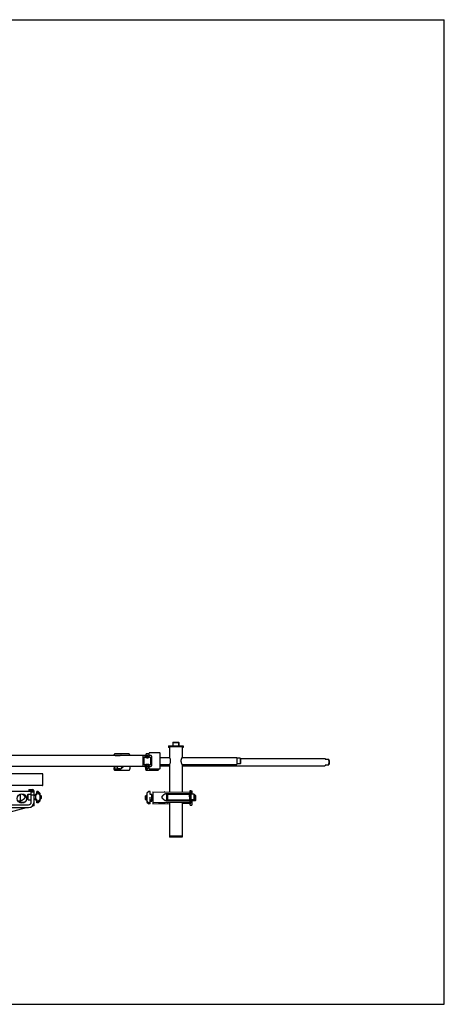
# Model space of a CAD drawing. Header units: inches. Extents: x 0 to 88, y 0 to 68.
# Tile 4 of 4: x 58.7 to 88, y 0 to 68. Entities that reach past the tile are written whole.
import ezdxf

# ---------------------------------------------------------------- set-up
doc = ezdxf.new("R2010")
doc.units = ezdxf.units.IN
doc.header["$LTSCALE"] = 4.84
doc.header["$MEASUREMENT"] = 0
doc.layers.get('0').update_dxf_attribs({"linetype": 'CONTINUOUS'})
for name, color, linetype in [('200830M_BL34', 7, 'CONTINUOUS'), ('206380_BL2', 7, 'CONTINUOUS'), ('206380_BL27', 7, 'CONTINUOUS'), ('206380_BL31', 7, 'CONTINUOUS'), ('206381_206381_BL69', 7, 'CONTINUOUS'), ('206381_206381_BL70', 7, 'CONTINUOUS'), ('206381_206381_BL71', 7, 'CONTINUOUS'), ('206383_206383_BL23', 7, 'CONTINUOUS'), ('206383_206383_BL42', 7, 'CONTINUOUS'), ('206383_206383_BL43', 7, 'CONTINUOUS'), ('206385_0_875OD_BL19', 7, 'CONTINUOUS'), ('206385_0_875OD_BL20', 7, 'CONTINUOUS'), ('206386_BL67', 7, 'CONTINUOUS'), ('206397_206397_BL37', 7, 'CONTINUOUS'), ('206397_206397_BL38', 7, 'CONTINUOUS'), ('206397_206397_BL39', 7, 'CONTINUOUS'), ('206685_BL26', 7, 'CONTINUOUS'), ('206685_BL28', 7, 'CONTINUOUS'), ('206685_BL29', 7, 'CONTINUOUS'), ('206685_BL57', 7, 'CONTINUOUS'), ('207125_WW_207125_08_BL16', 7, 'CONTINUOUS'), ('207138_WW_8_BL14', 7, 'CONTINUOUS'), ('234003M_BL25', 7, 'CONTINUOUS'), ('234006_BL36', 7, 'CONTINUOUS'), ('234013M_BL53', 7, 'CONTINUOUS'), ('807_2859_91760A321_BL12', 7, 'CONTINUOUS'), ('807_2859_91760A321_BL4', 7, 'CONTINUOUS'), ('807_2859_91760A321_BL58', 7, 'CONTINUOUS'), ('807_2859_91760A321_BL65', 7, 'CONTINUOUS'), ('911_709_91090A107_BL47', 7, 'CONTINUOUS'), ('911_709_91090A107_BL63', 7, 'CONTINUOUS'), ('911_710_911_710_BL17', 7, 'CONTINUOUS'), ('911_710_911_710_BL45', 7, 'CONTINUOUS'), ('911_710_911_710_BL56', 7, 'CONTINUOUS'), ('911_710_911_710_BL62', 7, 'CONTINUOUS'), ('9206XXM_920614M_BL3', 7, 'CONTINUOUS'), ('9206XXM_920614M_BL35', 7, 'CONTINUOUS'), ('9206XXM_920614M_BL46', 7, 'CONTINUOUS'), ('9206XXM_920614M_BL48', 7, 'CONTINUOUS'), ('9206XXM_920614M_BL64', 7, 'CONTINUOUS'), ('9206XXM_9206150M_BL59', 7, 'CONTINUOUS')]:
    doc.layers.add(name, color=color, linetype=linetype)

# ---------------------------------------------------------------- blocks, each defined once
blk = doc.blocks.new('206380_BL2', base_point=(39.561, 31.383))
at = {"layer": '206380_BL2', "color": 7, "linetype": 'CONTINUOUS'}
for p, q in [((58.709, 14.088), (58.709, 14.516)), ((58.827, 14.53), (58.833, 14.526)), ((58.833, 14.526), (58.833, 14.526)), ((68.872, 14.471), (68.864, 14.471)), ((58.515, 14.061), (58.754, 14.063)), ((58.987, 13.937), (58.619, 13.94)), ((58.833, 14.086), (58.833, 14.086)), ((67.866, 13.931), (67.866, 13.852)), ((68.663, 13.859), (68.281, 13.856)), ((68.896, 13.861), (68.864, 13.861))]:
    blk.add_line(p, q, dxfattribs=at)
for points in [[(58.833, 14.526), (58.837, 14.524), (58.84, 14.522), (58.844, 14.519), (58.847, 14.517)], [(58.847, 14.517), (58.858, 14.508), (58.873, 14.496), (58.888, 14.483), (58.903, 14.47), (58.917, 14.458), (58.931, 14.445), (58.943, 14.432), (58.956, 14.419), (58.967, 14.405), (58.978, 14.392), (58.988, 14.378), (58.997, 14.364), (59.005, 14.35), (59.01, 14.336), (59.014, 14.321), (59.015, 14.307), (59.014, 14.292), (59.011, 14.277), (59.005, 14.263), (58.998, 14.249), (58.989, 14.235), (58.979, 14.221), (58.968, 14.207), (58.956, 14.194), (58.944, 14.181), (58.931, 14.168), (58.917, 14.155), (58.903, 14.142), (58.889, 14.13), (58.874, 14.117), (58.858, 14.104), (58.847, 14.096)], [(58.833, 14.086), (58.825, 14.081), (58.812, 14.075), (58.797, 14.07), (58.782, 14.066), (58.766, 14.064), (58.754, 14.063)], [(58.847, 14.096), (58.844, 14.093), (58.84, 14.091), (58.837, 14.089), (58.833, 14.086)]]:
    blk.add_lwpolyline(points, dxfattribs=at)
blk.add_arc((58.684, 14.088), 0.025, 270.5, 360, dxfattribs=at)
blk.add_open_spline([(58.831, 13.963), (58.831, 13.96), (58.831, 13.954), (58.834, 13.947), (58.838, 13.942), (58.84, 13.94), (58.843, 13.938), (58.846, 13.938), (58.847, 13.938)], degree=3, knots=[0, 0, 0, 0, 0.296054, 0.566893, 0.688245, 0.799416, 0.902243, 1, 1, 1, 1], dxfattribs=at)
blk = doc.blocks.new('9206XXM_920614M_BL3', base_point=(41.032, 25.436))
at = {"layer": '9206XXM_920614M_BL3', "color": 7, "linetype": 'CONTINUOUS'}
for p, q in [((70.432, 14.444), (70.377, 14.444)), ((70.7, 14.523), (70.483, 14.523)), ((70.72, 14.503), (70.7, 14.523)), ((70.7, 14.523), (70.7, 14.129)), ((70.72, 14.503), (70.72, 14.149)), ((70.432, 14.208), (70.381, 14.208)), ((70.7, 14.129), (70.483, 14.129)), ((70.72, 14.149), (70.7, 14.129))]:
    blk.add_line(p, q, dxfattribs=at)
blk = doc.blocks.new('807_2859_91760A321_BL4', base_point=(39.136, 30.228))
at = {"layer": '807_2859_91760A321_BL4', "color": 7, "linetype": 'CONTINUOUS'}
for p, q in [((67.361, 14.389), (67.385, 14.424)), ((67.361, 14.224), (67.361, 14.389)), ((67.453, 14.424), (67.385, 14.424)), ((67.385, 14.188), (67.385, 14.424)), ((67.866, 14.424), (67.788, 14.424)), ((67.361, 14.224), (67.385, 14.188)), ((67.453, 14.188), (67.385, 14.188)), ((67.866, 14.188), (67.788, 14.188))]:
    blk.add_line(p, q, dxfattribs=at)
blk = doc.blocks.new('807_2859_91760A321_BL12', base_point=(36.215, 26.369))
at = {"layer": '807_2859_91760A321_BL12', "color": 7, "linetype": 'CONTINUOUS'}
for p, q in [((60.065, 14.424), (60.124, 14.424)), ((60.124, 14.424), (60.124, 14.188)), ((60.148, 14.389), (60.124, 14.424)), ((60.148, 14.389), (60.148, 14.224)), ((59.646, 14.188), (59.721, 14.188)), ((60.065, 14.188), (60.124, 14.188)), ((60.148, 14.224), (60.124, 14.188))]:
    blk.add_line(p, q, dxfattribs=at)
blk = doc.blocks.new('207138_WW_8_BL14', base_point=(40.468, 31.268))
at = {"layer": '207138_WW_8_BL14', "color": 7, "linetype": 'CONTINUOUS'}
for p, q in [((67.247, 17.186), (55.436, 17.186)), ((67.179, 16.476), (67.179, 17.137)), ((67.262, 17.186), (67.21, 17.175)), ((67.257, 16.567), (67.257, 17.045)), ((67.359, 17.186), (67.275, 17.186)), ((67.458, 17.172), (67.283, 17.172)), ((67.571, 17.039), (67.377, 17.039)), ((67.738, 17.175), (67.686, 17.186)), ((67.691, 17.045), (67.691, 16.567)), ((67.769, 17.137), (67.769, 16.476)), ((67.247, 16.426), (55.436, 16.426)), ((67.21, 16.437), (67.262, 16.426)), ((67.471, 16.426), (67.275, 16.426)), ((67.458, 16.44), (67.283, 16.44)), ((67.571, 16.573), (67.377, 16.573)), ((67.558, 16.426), (67.508, 16.426)), ((67.686, 16.426), (67.738, 16.437))]:
    blk.add_line(p, q, dxfattribs=at)
for centre, radius, start, end in [((67.218, 17.137), 0.0394, 101.75051, 180), ((67.277, 17.045), 0.0197, 60.59284, 180), ((67.266, 17.167), 0.0197, 26.39333, 101.75051), ((67.377, 17.222), 0.104, 206.39333, 328.59886), ((67.377, 17.222), 0.183, 240.59284, 298.71283), ((67.474, 17.044), 0.0197, 61.28717, 118.71283), ((67.474, 17.162), 0.00984, 31.40114, 148.59886), ((67.571, 17.222), 0.104, 211.40114, 333.60667), ((67.571, 17.222), 0.183, 241.28717, 299.40716), ((67.671, 17.045), 0.0197, 0, 119.40716), ((67.682, 17.167), 0.0197, 78.24949, 153.60667), ((67.73, 17.137), 0.0394, 0, 78.24949), ((67.218, 16.476), 0.0394, 180, 258.24949), ((67.277, 16.567), 0.0197, 180, 299.40716), ((67.266, 16.446), 0.0197, 258.24949, 333.60667), ((67.377, 16.39), 0.104, 31.40114, 153.60667), ((67.377, 16.39), 0.183, 61.28717, 119.40716), ((67.474, 16.568), 0.0197, 241.28717, 298.71283), ((67.474, 16.45), 0.00984, 211.40114, 328.59886), ((67.571, 16.39), 0.104, 26.39333, 148.59886), ((67.571, 16.39), 0.183, 60.59284, 118.71283), ((67.671, 16.567), 0.0197, 240.59284, 360), ((67.682, 16.446), 0.0197, 206.39333, 281.75051), ((67.73, 16.476), 0.0394, 281.75051, 360)]:
    blk.add_arc(centre, radius, start, end, dxfattribs=at)
blk = doc.blocks.new('207125_WW_207125_08_BL16', base_point=(36.524, 25.616))
at = {"layer": '207125_WW_207125_08_BL16', "color": 7, "linetype": 'CONTINUOUS'}
for p, q in [((57.634, 14.729), (59.646, 14.729)), ((59.296, 14.825), (59.296, 14.777)), ((59.296, 14.825), (59.55, 14.825)), ((59.55, 14.777), (59.296, 14.777)), ((59.646, 14.656), (59.646, 14.729)), ((59.534, 13.703), (59.55, 13.707)), ((59.646, 13.707), (59.55, 13.707)), ((59.646, 13.707), (59.646, 13.971)), ((57.32, 13.109), (59.134, 13.596))]:
    blk.add_line(p, q, dxfattribs=at)
blk.add_circle((58.805, 14.206), 0.325, dxfattribs=at)
for radius in [0.096, 0.048]:
    blk.add_arc((59.55, 14.729), radius, 0, 90, dxfattribs=at)
blk = doc.blocks.new('911_710_911_710_BL17', base_point=(41.201, 33.076))
at = {"layer": '911_710_911_710_BL17', "color": 7, "linetype": 'CONTINUOUS'}
for p, q in [((68.945, 17.857), (68.945, 17.727)), ((68.945, 17.857), (68.945, 17.857)), ((68.945, 17.727), (68.945, 17.727))]:
    blk.add_line(p, q, dxfattribs=at)
blk = doc.blocks.new('206385_0_875OD_BL19', base_point=(45.481, 14.63))
at = {"layer": '206385_0_875OD_BL19', "color": 7, "linetype": 'CONTINUOUS'}
for p, q in [((69.883, 17.727), (69.883, 17.056)), ((69.008, 17.059), (69.008, 17.056)), ((69.883, 16.485), (69.883, 14.664)), ((69.883, 13.87), (69.883, 11.532)), ((69.008, 11.611), (69.008, 11.532)), ((69.883, 11.532), (69.008, 11.532))]:
    blk.add_line(p, q, dxfattribs=at)
blk = doc.blocks.new('206385_0_875OD_BL20', base_point=(47.66, 14.709))
at = {"layer": '206385_0_875OD_BL20', "color": 7, "linetype": 'CONTINUOUS'}
for p, q in [((69.007, 17.806), (69.007, 17.061)), ((69.007, 17.806), (69.882, 17.806)), ((69.882, 17.806), (69.882, 17.061)), ((69.01, 17.056), (69.007, 17.061)), ((69.882, 17.061), (69.879, 17.056)), ((69.007, 16.551), (69.01, 16.556)), ((69.007, 16.551), (69.007, 14.671)), ((69.879, 16.556), (69.882, 16.551)), ((69.882, 16.551), (69.882, 14.664)), ((69.007, 14.551), (69.007, 14.523)), ((69.882, 14.559), (69.882, 14.523)), ((69.007, 14.089), (69.007, 14.061)), ((69.007, 13.941), (69.007, 11.611)), ((69.882, 14.089), (69.882, 14.054)), ((69.882, 13.949), (69.882, 11.611)), ((69.882, 11.611), (69.007, 11.611))]:
    blk.add_line(p, q, dxfattribs=at)
for points, knots in [([(69.089, 16.806), (69.089, 16.821), (69.087, 16.851), (69.079, 16.893), (69.068, 16.932), (69.051, 16.976), (69.031, 17.017), (69.016, 17.046), (69.01, 17.056)], [0, 0, 0, 0, 0.16893, 0.332897, 0.487734, 0.630095, 0.863441, 1, 1, 1, 1]), ([(69.879, 17.056), (69.873, 17.046), (69.857, 17.017), (69.838, 16.976), (69.821, 16.932), (69.81, 16.893), (69.802, 16.851), (69.8, 16.821), (69.8, 16.806)], [0, 0, 0, 0, 0.136091, 0.369374, 0.511808, 0.666771, 0.830912, 1, 1, 1, 1]), ([(69.01, 16.556), (69.016, 16.566), (69.031, 16.595), (69.051, 16.636), (69.068, 16.68), (69.079, 16.719), (69.087, 16.762), (69.089, 16.791), (69.089, 16.806)], [0, 0, 0, 0, 0.136091, 0.369374, 0.511808, 0.666771, 0.830912, 1, 1, 1, 1]), ([(69.8, 16.806), (69.8, 16.791), (69.802, 16.762), (69.81, 16.719), (69.821, 16.68), (69.838, 16.636), (69.857, 16.595), (69.873, 16.567), (69.879, 16.556)], [0, 0, 0, 0, 0.16893, 0.332897, 0.487734, 0.630095, 0.863441, 1, 1, 1, 1])]:
    blk.add_open_spline(points, degree=3, knots=knots, dxfattribs=at)
blk = doc.blocks.new('206383_206383_BL23', base_point=(41.398, 30.457))
at = {"layer": '206383_206383_BL23', "color": 7, "linetype": 'CONTINUOUS'}
for p, q in [((66.196, 17.288), (65.241, 17.288)), ((65.241, 17.208), (65.654, 17.208)), ((65.654, 17.208), (65.653, 17.208)), ((65.185, 16.332), (65.207, 16.338)), ((65.297, 16.422), (65.297, 16.426)), ((65.683, 16.332), (65.781, 16.357)), ((65.782, 16.358), (65.781, 16.357)), ((65.795, 16.387), (65.795, 16.426)), ((66.274, 16.426), (66.274, 16.271)), ((65.163, 16.303), (65.163, 16.271)), ((65.654, 16.246), (65.241, 16.246)), ((65.241, 16.166), (66.196, 16.166)), ((65.653, 16.246), (65.654, 16.246)), ((65.654, 16.246), (65.655, 16.247)), ((65.661, 16.303), (65.661, 16.271))]:
    blk.add_line(p, q, dxfattribs=at)
for centre, radius, start, end in [((65.647, 17.202), 0.00876, 43.43267, 44.66325), ((65.193, 16.303), 0.03, 104.87729, 179.99642), ((65.691, 16.303), 0.03, 104.87729, 179.99642)]:
    blk.add_arc(centre, radius, start, end, dxfattribs=at)
for points, knots in [([(65.241, 17.288), (65.238, 17.288), (65.233, 17.288), (65.225, 17.286), (65.217, 17.283), (65.207, 17.278), (65.195, 17.27), (65.184, 17.257), (65.175, 17.241), (65.168, 17.224), (65.164, 17.206), (65.163, 17.193), (65.163, 17.186)], [0, 0, 0, 0, 0.058533, 0.116972, 0.175592, 0.234447, 0.353138, 0.47466, 0.600183, 0.730119, 0.863866, 1, 1, 1, 1]), ([(65.661, 17.186), (65.661, 17.189), (65.66, 17.194), (65.659, 17.199), (65.657, 17.203), (65.656, 17.205), (65.655, 17.207), (65.654, 17.208), (65.654, 17.208)], [0, 0, 0, 0, 0.327523, 0.621073, 0.74703, 0.854289, 0.939376, 1, 1, 1, 1]), ([(66.274, 17.186), (66.274, 17.193), (66.273, 17.206), (66.268, 17.224), (66.262, 17.241), (66.253, 17.257), (66.241, 17.27), (66.23, 17.278), (66.22, 17.283), (66.212, 17.286), (66.204, 17.288), (66.198, 17.288), (66.196, 17.288)], [0, 0, 0, 0, 0.136141, 0.269892, 0.399828, 0.525349, 0.646867, 0.765552, 0.824405, 0.883023, 0.941468, 1, 1, 1, 1]), ([(65.787, 16.362), (65.786, 16.361), (65.784, 16.359), (65.783, 16.358), (65.782, 16.358)], [0, 0, 0, 0, 0.586989, 1, 1, 1, 1]), ([(65.795, 16.387), (65.795, 16.385), (65.795, 16.379), (65.793, 16.373), (65.791, 16.369), (65.79, 16.366), (65.788, 16.364), (65.787, 16.362), (65.787, 16.362)], [0, 0, 0, 0, 0.286768, 0.558764, 0.68465, 0.801273, 0.906851, 1, 1, 1, 1]), ([(65.163, 16.271), (65.163, 16.265), (65.164, 16.252), (65.168, 16.233), (65.174, 16.215), (65.183, 16.199), (65.195, 16.185), (65.206, 16.176), (65.216, 16.171), (65.224, 16.168), (65.233, 16.167), (65.238, 16.166), (65.241, 16.166)], [0, 0, 0, 0, 0.136039, 0.269972, 0.400154, 0.525858, 0.647406, 0.765973, 0.824731, 0.883249, 0.941583, 1, 1, 1, 1]), ([(65.655, 16.247), (65.655, 16.248), (65.656, 16.249), (65.657, 16.252), (65.659, 16.257), (65.661, 16.264), (65.661, 16.269), (65.661, 16.271)], [0, 0, 0, 0, 0.076965, 0.173694, 0.41408, 0.696911, 1, 1, 1, 1]), ([(66.196, 16.166), (66.199, 16.166), (66.204, 16.167), (66.212, 16.168), (66.22, 16.171), (66.231, 16.176), (66.242, 16.185), (66.254, 16.199), (66.263, 16.215), (66.269, 16.233), (66.273, 16.252), (66.274, 16.265), (66.274, 16.271)], [0, 0, 0, 0, 0.058417, 0.116747, 0.175267, 0.234027, 0.352599, 0.474152, 0.599857, 0.730039, 0.863966, 1, 1, 1, 1])]:
    blk.add_open_spline(points, degree=3, knots=knots, dxfattribs=at)
blk = doc.blocks.new('234003M_BL25', base_point=(41.224, 24.766))
at = {"layer": '234003M_BL25', "color": 7, "linetype": 'CONTINUOUS'}
for p, q in [((59.458, 13.971), (59.458, 14.656)), ((59.646, 14.656), (59.458, 14.656)), ((59.458, 14.478), (59.646, 14.478)), ((59.646, 13.971), (59.646, 14.656)), ((56.146, 13.784), (59.271, 13.784)), ((56.146, 13.596), (59.271, 13.596))]:
    blk.add_line(p, q, dxfattribs=at)
for radius in [0.375, 0.187]:
    blk.add_arc((59.271, 13.971), radius, 270, 360, dxfattribs=at)
blk = doc.blocks.new('206685_BL26', base_point=(45.025, 30.055))
at = {"layer": '206685_BL26', "color": 7, "linetype": 'CONTINUOUS'}
for p, q in [((67.671, 14.613), (67.67, 14.613)), ((67.671, 14.501), (67.671, 14.613)), ((67.454, 14.037), (67.454, 13.959)), ((67.454, 13.959), (67.572, 13.841)), ((67.671, 13.841), (67.572, 13.841)), ((67.671, 13.841), (67.671, 14.111)), ((67.671, 14.032), (67.789, 14.032)), ((67.789, 14.188), (67.789, 14.032))]:
    blk.add_line(p, q, dxfattribs=at)
blk = doc.blocks.new('206380_BL27', base_point=(45.318, 31.383))
at = {"layer": '206380_BL27', "color": 7, "linetype": 'CONTINUOUS'}
for p, q in [((68.872, 14.471), (68.8, 14.47)), ((68.801, 14.446), (68.801, 14.081)), ((70.409, 14.484), (70.376, 14.484)), ((67.867, 13.931), (67.867, 13.852)), ((67.867, 13.852), (69.007, 13.862)), ((68.281, 13.881), (68.281, 13.856)), ((70.409, 13.874), (69.882, 13.87))]:
    blk.add_line(p, q, dxfattribs=at)
for centre, start, end in [((68.826, 14.446), 90.5, 180), ((70.408, 14.509), 270.5, 343.23646), ((70.408, 14.555), 16.76354, 43.93683), ((70.408, 13.899), 270.5, 342.1), ((70.408, 13.945), 16.76354, 43.93683)]:
    blk.add_arc(centre, 0.025, start, end, dxfattribs=at)
blk.add_open_spline([(68.664, 13.859), (68.665, 13.859), (68.667, 13.859), (68.67, 13.861), (68.673, 13.863), (68.676, 13.868), (68.679, 13.875), (68.68, 13.881), (68.679, 13.884)], degree=3, knots=[0, 0, 0, 0, 0.097741, 0.200512, 0.311622, 0.432952, 0.703847, 1, 1, 1, 1], dxfattribs=at)
blk = doc.blocks.new('206685_BL28', base_point=(47.204, 30.094))
at = {"layer": '206685_BL28', "color": 7, "linetype": 'CONTINUOUS'}
for p, q in [((67.571, 14.692), (67.453, 14.574)), ((67.453, 14.574), (67.453, 14.038)), ((67.67, 14.692), (67.571, 14.692)), ((67.67, 14.485), (67.67, 14.692)), ((67.788, 14.501), (67.67, 14.501)), ((67.67, 13.92), (67.67, 14.306)), ((67.788, 14.111), (67.788, 14.501)), ((67.453, 14.038), (67.571, 13.92)), ((67.67, 13.92), (67.571, 13.92)), ((67.67, 14.111), (67.788, 14.111))]:
    blk.add_line(p, q, dxfattribs=at)
blk = doc.blocks.new('206685_BL29', base_point=(36.171, 30.094))
at = {"layer": '206685_BL29', "color": 7, "linetype": 'CONTINUOUS'}
for p, q in [((59.721, 14.433), (59.721, 14.501)), ((59.737, 14.501), (59.721, 14.501)), ((59.84, 14.501), (59.812, 14.501)), ((59.84, 14.492), (59.84, 14.692)), ((59.938, 14.692), (59.84, 14.692)), ((59.938, 14.692), (60.056, 14.574)), ((60.056, 14.574), (60.056, 14.464)), ((59.721, 14.111), (59.721, 14.196)), ((59.84, 14.111), (59.721, 14.111)), ((59.84, 13.92), (59.84, 14.127)), ((59.938, 13.92), (59.84, 13.92)), ((59.938, 13.92), (60.056, 14.038)), ((60.056, 14.165), (60.056, 14.038))]:
    blk.add_line(p, q, dxfattribs=at)
blk = doc.blocks.new('206380_BL31', base_point=(47.496, 31.422))
at = {"layer": '206380_BL31', "color": 7, "linetype": 'CONTINUOUS'}
for p, q in [((67.866, 14.681), (70.408, 14.659)), ((67.866, 14.681), (67.866, 13.931)), ((68.28, 14.678), (68.28, 14.653)), ((68.676, 14.526), (68.676, 14.526)), ((68.755, 14.549), (70.408, 14.563)), ((68.8, 14.525), (68.8, 14.088)), ((70.432, 14.588), (70.432, 14.634)), ((67.866, 13.931), (70.408, 13.953)), ((68.28, 13.96), (68.28, 13.935)), ((68.676, 14.086), (68.676, 14.086)), ((68.755, 14.063), (70.408, 14.049)), ((70.432, 14.024), (70.432, 13.978))]:
    blk.add_line(p, q, dxfattribs=at)
for points in [[(68.662, 14.096), (68.651, 14.104), (68.636, 14.117), (68.621, 14.129), (68.606, 14.142), (68.592, 14.155), (68.579, 14.168), (68.566, 14.18), (68.553, 14.194), (68.542, 14.207), (68.531, 14.22), (68.521, 14.234), (68.512, 14.248), (68.504, 14.262), (68.499, 14.277), (68.495, 14.291), (68.494, 14.306), (68.495, 14.32), (68.499, 14.335), (68.504, 14.349), (68.511, 14.364), (68.52, 14.378), (68.53, 14.391), (68.541, 14.405), (68.553, 14.418), (68.565, 14.431), (68.578, 14.444), (68.592, 14.457), (68.606, 14.47), (68.62, 14.483), (68.635, 14.495), (68.651, 14.508), (68.662, 14.517)], [(68.662, 14.517), (68.665, 14.519), (68.669, 14.521), (68.672, 14.524), (68.676, 14.526)], [(68.676, 14.526), (68.684, 14.531), (68.697, 14.537), (68.712, 14.542), (68.727, 14.546), (68.743, 14.548), (68.755, 14.549)], [(68.676, 14.086), (68.672, 14.088), (68.669, 14.091), (68.665, 14.093), (68.662, 14.096)], [(68.755, 14.063), (68.743, 14.064), (68.727, 14.066), (68.711, 14.07), (68.697, 14.075), (68.684, 14.081), (68.676, 14.086)]]:
    blk.add_lwpolyline(points, dxfattribs=at)
for centre, start, end in [((68.825, 14.525), 90.5, 180), ((70.407, 14.634), 0, 89.5), ((70.407, 14.588), 270.5, 360), ((68.825, 14.088), 180, 269.5), ((70.407, 14.024), 0, 89.5), ((70.407, 13.978), 270.5, 360)]:
    blk.add_arc(centre, 0.025, start, end, dxfattribs=at)
for points, knots in [([(68.678, 14.649), (68.678, 14.652), (68.678, 14.659), (68.675, 14.666), (68.672, 14.67), (68.669, 14.672), (68.666, 14.674), (68.664, 14.674), (68.662, 14.674)], [0, 0, 0, 0, 0.296054, 0.566893, 0.688245, 0.799416, 0.902243, 1, 1, 1, 1]), ([(68.662, 13.938), (68.664, 13.938), (68.666, 13.938), (68.669, 13.94), (68.672, 13.942), (68.675, 13.947), (68.678, 13.954), (68.678, 13.96), (68.678, 13.963)], [0, 0, 0, 0, 0.097741, 0.200512, 0.311622, 0.432952, 0.703847, 1, 1, 1, 1])]:
    blk.add_open_spline(points, degree=3, knots=knots, dxfattribs=at)
blk = doc.blocks.new('200830M_BL34', base_point=(41.433, 14.315))
at = {"layer": '200830M_BL34', "color": 7, "linetype": 'CONTINUOUS'}
for p, q in [((59.737, 14.501), (59.737, 14.128)), ((59.812, 14.501), (59.737, 14.501)), ((59.842, 14.596), (59.842, 14.501)), ((59.924, 14.596), (59.842, 14.596)), ((60.065, 14.455), (59.924, 14.596)), ((60.065, 14.174), (60.065, 14.455)), ((59.737, 14.128), (59.812, 14.128)), ((59.842, 14.128), (59.842, 14.033)), ((59.842, 14.033), (59.924, 14.033)), ((59.924, 14.033), (60.065, 14.174))]:
    blk.add_line(p, q, dxfattribs=at)
for centre, start, end in [((59.827, 14.501), 180, 360), ((59.827, 14.128), 0, 180)]:
    blk.add_arc(centre, 0.015, start, end, dxfattribs=at)
blk = doc.blocks.new('9206XXM_920614M_BL35', base_point=(45.481, 32.99))
at = {"layer": '9206XXM_920614M_BL35', "color": 7, "linetype": 'CONTINUOUS'}
for p, q in [((69.621, 18.093), (69.623, 18.093)), ((69.623, 18.093), (69.642, 18.074)), ((69.641, 18.074), (69.642, 18.074)), ((69.642, 18.074), (69.642, 17.857))]:
    blk.add_line(p, q, dxfattribs=at)
blk = doc.blocks.new('234006_BL36', base_point=(40.471, 26.927))
at = {"layer": '234006_BL36', "color": 7, "linetype": 'CONTINUOUS'}
for p, q in [((60.229, 15.924), (54.289, 15.924)), ((60.259, 15.144), (60.259, 15.894)), ((60.229, 15.114), (54.289, 15.114))]:
    blk.add_line(p, q, dxfattribs=at)
for centre, start, end in [((60.229, 15.894), 0, 90), ((60.229, 15.144), 270, 360)]:
    blk.add_arc(centre, 0.03, start, end, dxfattribs=at)
blk = doc.blocks.new('206397_206397_BL37', base_point=(41.369, 30.19))
at = {"layer": '206397_206397_BL37', "color": 7, "linetype": 'CONTINUOUS'}
for p, q in [((65.244, 17.188), (65.426, 17.193)), ((65.427, 17.193), (65.609, 17.188)), ((65.62, 17.186), (65.614, 17.187)), ((65.614, 17.187), (65.614, 17.187)), ((65.289, 16.422), (65.423, 16.426)), ((65.657, 16.422), (65.523, 16.426)), ((65.795, 16.399), (65.72, 16.388)), ((65.736, 16.353), (65.735, 16.352)), ((65.736, 16.353), (65.736, 16.353)), ((65.214, 16.287), (65.214, 16.287)), ((65.244, 16.266), (65.426, 16.261)), ((65.609, 16.266), (65.427, 16.261)), ((65.614, 16.267), (65.661, 16.274)), ((65.614, 16.267), (65.614, 16.267))]:
    blk.add_line(p, q, dxfattribs=at)
for points in [[(65.244, 17.188), (65.242, 17.188), (65.237, 17.187), (65.236, 17.186)], [(65.614, 17.187), (65.613, 17.188), (65.611, 17.188), (65.609, 17.188)], [(65.214, 16.287), (65.215, 16.286), (65.217, 16.282), (65.219, 16.279), (65.222, 16.276), (65.225, 16.273), (65.229, 16.271), (65.232, 16.269), (65.237, 16.268), (65.241, 16.267), (65.244, 16.266)], [(65.609, 16.266), (65.611, 16.267), (65.614, 16.267)]]:
    blk.add_lwpolyline(points, dxfattribs=at)
for centre, start, end in [((65.427, 17.175), 88.45269, 91.55005), ((65.427, 16.279), 268.44995, 271.54731)]:
    blk.add_arc(centre, 0.0177, start, end, dxfattribs=at)
for points, knots in [([(65.426, 17.193), (65.425, 17.193), (65.423, 17.192), (65.419, 17.191), (65.416, 17.189), (65.414, 17.187), (65.413, 17.187)], [0, 0, 0, 0, 0.239874, 0.484299, 0.736918, 1, 1, 1, 1]), ([(65.289, 16.422), (65.283, 16.422), (65.272, 16.42), (65.259, 16.415), (65.249, 16.41), (65.242, 16.405), (65.235, 16.399), (65.227, 16.39), (65.219, 16.378), (65.213, 16.365), (65.21, 16.354), (65.207, 16.342), (65.207, 16.333), (65.207, 16.327)], [0, 0, 0, 0, 0.122865, 0.245876, 0.307581, 0.369403, 0.431382, 0.493567, 0.618562, 0.744732, 0.808293, 0.8721, 1, 1, 1, 1]), ([(65.207, 16.327), (65.207, 16.32), (65.208, 16.307), (65.212, 16.293), (65.214, 16.287)], [0, 0, 0, 0, 0.501684, 1, 1, 1, 1]), ([(65.461, 16.426), (65.456, 16.425), (65.447, 16.422), (65.435, 16.414), (65.424, 16.404), (65.414, 16.392), (65.406, 16.378), (65.399, 16.356), (65.396, 16.339), (65.396, 16.327)], [0, 0, 0, 0, 0.108658, 0.221262, 0.339057, 0.462534, 0.591478, 0.725046, 1, 1, 1, 1]), ([(65.396, 16.327), (65.396, 16.318), (65.398, 16.301), (65.403, 16.284), (65.407, 16.276)], [0, 0, 0, 0, 0.507226, 1, 1, 1, 1]), ([(65.736, 16.353), (65.735, 16.358), (65.732, 16.367), (65.725, 16.38), (65.717, 16.392), (65.708, 16.402), (65.696, 16.41), (65.684, 16.417), (65.67, 16.421), (65.661, 16.422), (65.657, 16.422)], [0, 0, 0, 0, 0.127608, 0.254214, 0.379874, 0.504712, 0.628941, 0.752792, 0.876431, 1, 1, 1, 1]), ([(65.681, 16.417), (65.681, 16.418), (65.683, 16.421), (65.684, 16.424), (65.684, 16.426)], [0, 0, 0, 0, 0.240158, 1, 1, 1, 1]), ([(65.735, 16.352), (65.735, 16.352), (65.735, 16.351), (65.734, 16.35), (65.733, 16.349), (65.732, 16.347), (65.731, 16.345), (65.73, 16.344)], [0, 0, 0, 0, 0.070995, 0.160461, 0.388197, 0.671384, 1, 1, 1, 1]), ([(65.407, 16.276), (65.408, 16.274), (65.41, 16.27), (65.414, 16.266), (65.418, 16.264), (65.42, 16.262), (65.423, 16.262), (65.425, 16.261), (65.426, 16.261)], [0, 0, 0, 0, 0.273245, 0.529126, 0.651095, 0.769577, 0.885485, 1, 1, 1, 1])]:
    blk.add_open_spline(points, degree=3, knots=knots, dxfattribs=at)
blk = doc.blocks.new('206397_206397_BL38', base_point=(46.648, 31.199))
at = {"layer": '206397_206397_BL38', "color": 7, "linetype": 'CONTINUOUS'}
for p, q in [((67.751, 17.173), (67.75, 17.174)), ((67.751, 17.173), (67.753, 17.173)), ((67.75, 16.438), (67.751, 16.439)), ((67.753, 16.44), (67.751, 16.439))]:
    blk.add_line(p, q, dxfattribs=at)
for centre, radius, start, end in [((67.656, 17.206), 0.1, 149.32434, 236.76433), ((67.596, 17.242), 0.03, 93.43587, 149.32434), ((67.656, 16.406), 0.1, 123.24015, 210.67566), ((67.596, 16.37), 0.03, 210.67566, 266.56413)]:
    blk.add_arc(centre, radius, start, end, dxfattribs=at)
blk = doc.blocks.new('206397_206397_BL39', base_point=(44.55, 31.118))
at = {"layer": '206397_206397_BL39', "color": 7, "linetype": 'CONTINUOUS'}
for p, q in [((67.361, 17.178), (67.359, 17.175)), ((67.378, 17.188), (67.427, 17.193)), ((67.431, 17.033), (67.48, 17.028)), ((67.433, 17.193), (67.482, 17.188)), ((67.482, 17.188), (67.482, 17.188)), ((67.494, 17.186), (67.482, 17.188)), ((67.548, 17.033), (67.499, 17.028)), ((67.431, 16.422), (67.48, 16.427)), ((67.548, 16.422), (67.499, 16.427)), ((67.378, 16.267), (67.427, 16.262)), ((67.482, 16.267), (67.433, 16.262)), ((67.482, 16.267), (67.494, 16.268)), ((67.482, 16.267), (67.482, 16.267))]:
    blk.add_line(p, q, dxfattribs=at)
for points in [[(67.378, 17.188), (67.376, 17.187), (67.373, 17.186), (67.37, 17.185), (67.367, 17.184), (67.365, 17.182), (67.363, 17.18), (67.361, 17.178)], [(67.359, 16.279), (67.36, 16.277), (67.362, 16.275), (67.365, 16.273), (67.367, 16.271), (67.37, 16.269), (67.372, 16.268), (67.376, 16.267), (67.378, 16.267)]]:
    blk.add_lwpolyline(points, dxfattribs=at)
for centre, radius, start, end in [((67.441, 17.127), 0.095, 149.82634, 151.80207), ((67.491, 17.128), 0.1, 149.70968, 153.50473), ((67.441, 17.126), 0.0939, 248.03508, 264.22512), ((67.43, 17.164), 0.0292, 84.24845, 95.75194), ((67.49, 17.125), 0.0981, 241.64008, 242.75666), ((67.49, 17.125), 0.0979, 242.75526, 247.51854), ((67.49, 17.124), 0.0973, 247.51682, 264.22353), ((67.49, 17.124), 0.0969, 264.22869, 275.77122), ((67.539, 17.126), 0.0939, 275.77555, 292.3267), ((67.442, 16.327), 0.0956, 179.98747, 210.15776), ((67.492, 16.327), 0.101, 179.97312, 210.25343), ((67.49, 16.33), 0.0969, 84.22878, 95.77131), ((67.539, 16.328), 0.0938, 78.42217, 84.22406), ((67.43, 16.291), 0.0292, 264.24806, 275.75155)]:
    blk.add_arc(centre, radius, start, end, dxfattribs=at)
for points, knots in [([(67.427, 17.193), (67.425, 17.192), (67.421, 17.191), (67.414, 17.188), (67.409, 17.184), (67.406, 17.18), (67.405, 17.178)], [0, 0, 0, 0, 0.248965, 0.498474, 0.74879, 1, 1, 1, 1]), ([(67.431, 16.422), (67.425, 16.421), (67.414, 16.419), (67.398, 16.412), (67.383, 16.403), (67.37, 16.391), (67.36, 16.377), (67.352, 16.361), (67.347, 16.345), (67.346, 16.333), (67.346, 16.327)], [0, 0, 0, 0, 0.12479, 0.249621, 0.374513, 0.499479, 0.624523, 0.749637, 0.874804, 1, 1, 1, 1]), ([(67.48, 16.427), (67.474, 16.426), (67.462, 16.424), (67.445, 16.417), (67.43, 16.407), (67.416, 16.395), (67.405, 16.38), (67.397, 16.363), (67.392, 16.346), (67.391, 16.333), (67.391, 16.327)], [0, 0, 0, 0, 0.124047, 0.248282, 0.372801, 0.497656, 0.622862, 0.748373, 0.874131, 1, 1, 1, 1]), ([(67.405, 16.276), (67.406, 16.274), (67.409, 16.27), (67.414, 16.266), (67.421, 16.263), (67.425, 16.262), (67.427, 16.262)], [0, 0, 0, 0, 0.25121, 0.501526, 0.751035, 1, 1, 1, 1])]:
    blk.add_open_spline(points, degree=3, knots=knots, dxfattribs=at)
blk = doc.blocks.new('206383_206383_BL42', base_point=(44.787, 31.449))
at = {"layer": '206383_206383_BL42', "color": 7, "linetype": 'CONTINUOUS'}
for p, q in [((67.359, 17.183), (67.359, 17.175)), ((67.594, 17.288), (67.402, 17.288)), ((67.402, 17.208), (67.492, 17.208)), ((67.494, 17.183), (67.494, 17.153)), ((67.518, 16.332), (67.58, 16.345)), ((67.531, 16.423), (67.531, 16.426)), ((67.359, 16.279), (67.359, 16.271)), ((67.492, 16.246), (67.402, 16.246)), ((67.402, 16.166), (68.208, 16.166)), ((67.494, 16.303), (67.494, 16.271))]:
    blk.add_line(p, q, dxfattribs=at)
blk.add_arc((67.524, 16.303), 0.03, 101.67649, 179.99608, dxfattribs=at)
for points, knots in [([(67.402, 17.288), (67.401, 17.288), (67.398, 17.288), (67.393, 17.287), (67.389, 17.286), (67.386, 17.284), (67.382, 17.282), (67.379, 17.279), (67.377, 17.276), (67.372, 17.271), (67.37, 17.265), (67.367, 17.259), (67.366, 17.255), (67.365, 17.249), (67.363, 17.243), (67.362, 17.233), (67.36, 17.219), (67.359, 17.201), (67.359, 17.189), (67.359, 17.183)], [0, 0, 0, 0, 0.034814, 0.069261, 0.103434, 0.137157, 0.170078, 0.201925, 0.232427, 0.261336, 0.364978, 0.389767, 0.414827, 0.466628, 0.521777, 0.580756, 0.710139, 0.851753, 1, 1, 1, 1]), ([(67.494, 17.183), (67.494, 17.187), (67.493, 17.193), (67.493, 17.201), (67.493, 17.207), (67.492, 17.212), (67.491, 17.216), (67.491, 17.219), (67.49, 17.221), (67.49, 17.222)], [0, 0, 0, 0, 0.316611, 0.467366, 0.608852, 0.737651, 0.849715, 0.939777, 1, 1, 1, 1]), ([(67.359, 16.271), (67.359, 16.265), (67.359, 16.253), (67.36, 16.238), (67.361, 16.227), (67.362, 16.219), (67.363, 16.212), (67.365, 16.205), (67.366, 16.199), (67.368, 16.194), (67.37, 16.19), (67.371, 16.187), (67.373, 16.184), (67.374, 16.181), (67.377, 16.178), (67.38, 16.174), (67.384, 16.171), (67.389, 16.169), (67.395, 16.167), (67.399, 16.166), (67.402, 16.166)], [0, 0, 0, 0, 0.148266, 0.289887, 0.356386, 0.419291, 0.478279, 0.53342, 0.58526, 0.635071, 0.659942, 0.68529, 0.711489, 0.738959, 0.767955, 0.798407, 0.863035, 0.896734, 0.930928, 1, 1, 1, 1]), ([(67.49, 16.232), (67.49, 16.232), (67.49, 16.232), (67.49, 16.232), (67.49, 16.232), (67.49, 16.232), (67.49, 16.232), (67.49, 16.232), (67.49, 16.233), (67.49, 16.234), (67.491, 16.234), (67.491, 16.235), (67.491, 16.237), (67.491, 16.239), (67.492, 16.241), (67.492, 16.244), (67.492, 16.247), (67.493, 16.25), (67.493, 16.253), (67.493, 16.257), (67.493, 16.26), (67.494, 16.265), (67.494, 16.269), (67.494, 16.271)], [0, 0, 0, 0, 0.005124, 0.008905, 0.01248, 0.013874, 0.019749, 0.029644, 0.043165, 0.059941, 0.079609, 0.101886, 0.126559, 0.182256, 0.24528, 0.314576, 0.389188, 0.468335, 0.551265, 0.637316, 0.725874, 0.816312, 1, 1, 1, 1]), ([(68.208, 16.166), (68.211, 16.166), (68.215, 16.167), (68.221, 16.169), (68.225, 16.171), (68.228, 16.173), (68.231, 16.175), (68.233, 16.177), (68.235, 16.179), (68.237, 16.182), (68.239, 16.186), (68.24, 16.189), (68.241, 16.191), (68.242, 16.194), (68.244, 16.199), (68.246, 16.207), (68.248, 16.218), (68.25, 16.231), (68.25, 16.24), (68.251, 16.245)], [0, 0, 0, 0, 0.072022, 0.142965, 0.177891, 0.212093, 0.245385, 0.277597, 0.308485, 0.338036, 0.393734, 0.420209, 0.446154, 0.47189, 0.497701, 0.605074, 0.724087, 0.856354, 1, 1, 1, 1])]:
    blk.add_open_spline(points, degree=3, knots=knots, dxfattribs=at)
blk = doc.blocks.new('206383_206383_BL43', base_point=(46.903, 31.543))
at = {"layer": '206383_206383_BL43', "color": 7, "linetype": 'CONTINUOUS'}
for p, q in [((67.594, 17.231), (67.594, 17.337)), ((67.687, 17.187), (67.618, 17.201)), ((68.329, 17.367), (67.624, 17.367)), ((68.359, 16.275), (68.359, 17.337)), ((67.594, 16.275), (67.594, 16.382)), ((67.687, 16.425), (67.618, 16.411)), ((68.329, 16.245), (67.624, 16.245))]:
    blk.add_line(p, q, dxfattribs=at)
for centre, start, end in [((67.624, 17.337), 90, 180), ((67.624, 17.231), 180, 258.5), ((67.739, 17.146), 0, 78.5), ((68.329, 17.337), 0, 90), ((67.624, 16.382), 101.5, 180), ((67.739, 16.466), 281.5, 360), ((67.624, 16.275), 180, 270), ((68.329, 16.275), 270, 360)]:
    blk.add_arc(centre, 0.03, start, end, dxfattribs=at)
blk = doc.blocks.new('911_710_911_710_BL45', base_point=(45.481, 33.077))
at = {"layer": '911_710_911_710_BL45', "color": 7, "linetype": 'CONTINUOUS'}
for p, q in [((68.945, 17.857), (68.945, 17.727)), ((68.945, 17.857), (69.007, 17.857)), ((69.007, 17.727), (68.945, 17.727)), ((69.882, 17.857), (69.945, 17.857)), ((69.945, 17.727), (69.882, 17.727)), ((69.945, 17.857), (69.945, 17.727))]:
    blk.add_line(p, q, dxfattribs=at)
blk = doc.blocks.new('9206XXM_920614M_BL46', base_point=(41.897, 14.315))
at = {"layer": '9206XXM_920614M_BL46', "color": 7, "linetype": 'CONTINUOUS'}
for p, q in [((59.222, 14.492), (59.242, 14.511)), ((59.222, 14.137), (59.222, 14.492)), ((59.242, 14.118), (59.242, 14.511)), ((59.242, 14.511), (59.458, 14.511)), ((59.646, 14.433), (59.737, 14.433)), ((59.222, 14.137), (59.242, 14.118)), ((59.242, 14.118), (59.458, 14.118)), ((59.646, 14.196), (59.737, 14.196))]:
    blk.add_line(p, q, dxfattribs=at)
blk = doc.blocks.new('911_709_91090A107_BL47', base_point=(47.66, 33.084))
at = {"layer": '911_709_91090A107_BL47', "color": 7, "linetype": 'CONTINUOUS'}
for p, q in [((69.007, 17.857), (69.007, 17.806)), ((69.007, 17.857), (69.882, 17.857)), ((69.882, 17.806), (69.007, 17.806)), ((69.882, 17.857), (69.882, 17.806))]:
    blk.add_line(p, q, dxfattribs=at)
blk = doc.blocks.new('9206XXM_920614M_BL48', base_point=(47.66, 32.99))
at = {"layer": '9206XXM_920614M_BL48', "color": 7, "linetype": 'CONTINUOUS'}
for p, q in [((69.267, 18.093), (69.247, 18.074)), ((69.247, 18.074), (69.247, 17.857)), ((69.247, 18.074), (69.641, 18.074)), ((69.267, 18.093), (69.621, 18.093)), ((69.621, 18.093), (69.641, 18.074)), ((69.641, 18.074), (69.641, 17.857))]:
    blk.add_line(p, q, dxfattribs=at)
blk = doc.blocks.new('234013M_BL53', base_point=(49.727, 37.498))
at = {"layer": '234013M_BL53', "color": 7, "linetype": 'CONTINUOUS'}
for p, q in [((68.359, 16.477), (69.007, 16.477)), ((69.882, 16.477), (79.753, 16.477)), ((73.906, 16.977), (79.753, 16.977)), ((80.018, 16.917), (79.782, 16.917)), ((79.782, 16.537), (80.018, 16.537))]:
    blk.add_line(p, q, dxfattribs=at)
for points, knots in [([(79.753, 16.977), (79.755, 16.977), (79.758, 16.976), (79.761, 16.973), (79.765, 16.968), (79.769, 16.961), (79.772, 16.953), (79.776, 16.942), (79.779, 16.93), (79.781, 16.922), (79.782, 16.917)], [0, 0, 0, 0, 0.057303, 0.126771, 0.215422, 0.326328, 0.460517, 0.618126, 0.79839, 1, 1, 1, 1]), ([(79.782, 16.537), (79.781, 16.533), (79.779, 16.524), (79.776, 16.512), (79.772, 16.502), (79.769, 16.493), (79.765, 16.486), (79.761, 16.481), (79.758, 16.478), (79.755, 16.477), (79.753, 16.477)], [0, 0, 0, 0, 0.20161, 0.381874, 0.539483, 0.673672, 0.784578, 0.873229, 0.942697, 1, 1, 1, 1]), ([(79.997, 16.917), (80, 16.904), (80.004, 16.876), (80.009, 16.83), (80.012, 16.78), (80.012, 16.745), (80.012, 16.727)], [0, 0, 0, 0, 0.208131, 0.4515, 0.719444, 1, 1, 1, 1]), ([(80.012, 16.727), (80.012, 16.709), (80.012, 16.674), (80.009, 16.624), (80.004, 16.579), (80, 16.55), (79.997, 16.537)], [0, 0, 0, 0, 0.280556, 0.5485, 0.791869, 1, 1, 1, 1]), ([(80.018, 16.917), (80.02, 16.912), (80.023, 16.9), (80.027, 16.882), (80.03, 16.86), (80.034, 16.827), (80.037, 16.783), (80.038, 16.746), (80.038, 16.727)], [0, 0, 0, 0, 0.085577, 0.186128, 0.300033, 0.425457, 0.702823, 1, 1, 1, 1]), ([(80.038, 16.727), (80.038, 16.708), (80.037, 16.672), (80.034, 16.627), (80.03, 16.594), (80.027, 16.573), (80.023, 16.554), (80.02, 16.542), (80.018, 16.537)], [0, 0, 0, 0, 0.297177, 0.574543, 0.699967, 0.813872, 0.914423, 1, 1, 1, 1])]:
    blk.add_open_spline(points, degree=3, knots=knots, dxfattribs=at)
blk = doc.blocks.new('911_710_911_710_BL56', base_point=(41.945, 31.395))
at = {"layer": '911_710_911_710_BL56', "color": 7, "linetype": 'CONTINUOUS'}
for q in [(70.433, 13.889), (70.433, 13.747)]:
    blk.add_line((70.433, 13.747), q, dxfattribs=at)
blk = doc.blocks.new('206685_BL57', base_point=(41.137, 30.055))
at = {"layer": '206685_BL57', "color": 7, "linetype": 'CONTINUOUS'}
for p, q in [((67.453, 14.038), (67.453, 13.959)), ((67.453, 13.959), (67.572, 13.841)), ((67.572, 13.841), (67.572, 13.841))]:
    blk.add_line(p, q, dxfattribs=at)
blk = doc.blocks.new('807_2859_91760A321_BL58', base_point=(41.081, 30.228))
at = {"layer": '807_2859_91760A321_BL58', "color": 7, "linetype": 'CONTINUOUS'}
for p, q in [((67.361, 14.145), (67.361, 14.223)), ((67.361, 14.145), (67.386, 14.109)), ((67.386, 14.109), (67.386, 14.11)), ((67.387, 14.109), (67.386, 14.109))]:
    blk.add_line(p, q, dxfattribs=at)
blk = doc.blocks.new('9206XXM_9206150M_BL59', base_point=(49.792, 34.498))
at = {"layer": '9206XXM_9206150M_BL59', "color": 7, "linetype": 'CONTINUOUS'}
for p, q in [((73.886, 17.003), (73.669, 17.003)), ((73.886, 17.003), (73.886, 16.609)), ((73.906, 16.983), (73.886, 17.003)), ((73.886, 16.609), (73.669, 16.609)), ((73.906, 16.629), (73.886, 16.609)), ((73.906, 16.983), (73.906, 16.629))]:
    blk.add_line(p, q, dxfattribs=at)
blk = doc.blocks.new('911_710_911_710_BL62', base_point=(45.79, 31.396))
at = {"layer": '911_710_911_710_BL62', "color": 7, "linetype": 'CONTINUOUS'}
for p, q in [((70.483, 14.747), (70.563, 14.747)), ((70.563, 14.747), (70.563, 14.523)), ((70.433, 13.747), (70.433, 13.889)), ((70.433, 13.747), (70.563, 13.747)), ((70.563, 14.129), (70.563, 13.747))]:
    blk.add_line(p, q, dxfattribs=at)
blk = doc.blocks.new('911_709_91090A107_BL63', base_point=(47.961, 31.426))
at = {"layer": '911_709_91090A107_BL63', "color": 7, "linetype": 'CONTINUOUS'}
for p, q in [((70.432, 14.764), (70.483, 14.764)), ((70.432, 14.634), (70.432, 14.764)), ((70.432, 14.024), (70.432, 14.588)), ((70.483, 14.764), (70.483, 13.889)), ((70.432, 13.889), (70.432, 13.978)), ((70.432, 13.889), (70.483, 13.889))]:
    blk.add_line(p, q, dxfattribs=at)
blk = doc.blocks.new('9206XXM_920614M_BL64', base_point=(46.166, 31.665))
at = {"layer": '9206XXM_920614M_BL64', "color": 7, "linetype": 'CONTINUOUS'}
for p, q in [((70.78, 14.444), (70.72, 14.444)), ((70.8, 14.424), (70.78, 14.444)), ((70.78, 14.444), (70.78, 14.05)), ((70.8, 14.424), (70.8, 14.07)), ((70.432, 14.129), (70.382, 14.129)), ((70.78, 14.05), (70.563, 14.05)), ((70.8, 14.07), (70.78, 14.05))]:
    blk.add_line(p, q, dxfattribs=at)
blk = doc.blocks.new('807_2859_91760A321_BL65', base_point=(45.101, 30.228))
at = {"layer": '807_2859_91760A321_BL65', "color": 7, "linetype": 'CONTINUOUS'}
for p, q in [((67.362, 14.145), (67.362, 14.222)), ((67.362, 14.145), (67.387, 14.109)), ((67.387, 14.109), (67.387, 14.188)), ((67.453, 14.109), (67.387, 14.109)), ((67.866, 14.109), (67.789, 14.109))]:
    blk.add_line(p, q, dxfattribs=at)
blk = doc.blocks.new('206386_BL67', base_point=(49.647, 34.353))
at = {"layer": '206386_BL67', "color": 7, "linetype": 'CONTINUOUS'}
for p, q in [((68.359, 17.056), (69.01, 17.056)), ((69.879, 17.056), (73.669, 17.056)), ((73.669, 17.056), (73.669, 16.556)), ((68.359, 16.556), (69.01, 16.556)), ((69.879, 16.556), (73.669, 16.556))]:
    blk.add_line(p, q, dxfattribs=at)
blk = doc.blocks.new('206381_206381_BL69', base_point=(48.004, 31.196))
at = {"layer": '206381_206381_BL69', "color": 7, "linetype": 'CONTINUOUS'}
for p, q in [((68.873, 14.508), (68.866, 14.105)), ((68.888, 14.523), (70.361, 14.523)), ((70.376, 14.508), (70.383, 14.105)), ((70.368, 14.089), (68.881, 14.089))]:
    blk.add_line(p, q, dxfattribs=at)
for centre, start, end in [((68.888, 14.508), 90, 179), ((70.361, 14.508), 1, 90), ((68.881, 14.104), 179, 270), ((70.368, 14.104), 270, 1)]:
    blk.add_arc(centre, 0.015, start, end, dxfattribs=at)
blk = doc.blocks.new('206381_206381_BL70', base_point=(68.867, 14.08))
at = {"layer": '206381_206381_BL70', "color": 7, "linetype": 'CONTINUOUS'}
blk.add_line((68.868, 14.097), (68.867, 14.062), dxfattribs=at)
blk = doc.blocks.new('206381_206381_BL71', base_point=(69.626, 14.075))
at = {"layer": '206381_206381_BL71', "color": 7, "linetype": 'CONTINUOUS'}
for p, q in [((68.868, 14.096), (68.868, 14.062)), ((70.383, 14.102), (70.384, 14.049))]:
    blk.add_line(p, q, dxfattribs=at)

msp = doc.modelspace()

# ---------------------------------------------------------------- linework, layer by layer
at = {"color": 7, "linetype": 'CONTINUOUS'}
for p, q in [((0, 68), (88, 68)), ((88, 0), (88, 68)), ((0, 0), (88, 0))]:
    msp.add_line(p, q, dxfattribs=at)

# ---------------------------------------------------------------- block references
at = {"layer": '200830M_BL34'}
msp.add_blockref('200830M_BL34', (41.433, 14.315), dxfattribs=at)
at = {"layer": '206380_BL2'}
msp.add_blockref('206380_BL2', (39.561, 31.383), dxfattribs=at)
at = {"layer": '206380_BL27'}
msp.add_blockref('206380_BL27', (45.318, 31.383), dxfattribs=at)
at = {"layer": '206380_BL31'}
msp.add_blockref('206380_BL31', (47.496, 31.422), dxfattribs=at)
at = {"layer": '206381_206381_BL69'}
msp.add_blockref('206381_206381_BL69', (48.004, 31.196), dxfattribs=at)
at = {"layer": '206381_206381_BL70'}
msp.add_blockref('206381_206381_BL70', (68.867, 14.08), dxfattribs=at)
at = {"layer": '206381_206381_BL71'}
msp.add_blockref('206381_206381_BL71', (69.626, 14.075), dxfattribs=at)
at = {"layer": '206383_206383_BL23'}
msp.add_blockref('206383_206383_BL23', (41.398, 30.457), dxfattribs=at)
at = {"layer": '206383_206383_BL42'}
msp.add_blockref('206383_206383_BL42', (44.787, 31.449), dxfattribs=at)
at = {"layer": '206383_206383_BL43'}
msp.add_blockref('206383_206383_BL43', (46.903, 31.543), dxfattribs=at)
at = {"layer": '206385_0_875OD_BL19'}
msp.add_blockref('206385_0_875OD_BL19', (45.481, 14.63), dxfattribs=at)
at = {"layer": '206385_0_875OD_BL20'}
msp.add_blockref('206385_0_875OD_BL20', (47.66, 14.709), dxfattribs=at)
at = {"layer": '206386_BL67'}
msp.add_blockref('206386_BL67', (49.647, 34.353), dxfattribs=at)
at = {"layer": '206397_206397_BL37'}
msp.add_blockref('206397_206397_BL37', (41.369, 30.19), dxfattribs=at)
at = {"layer": '206397_206397_BL38'}
msp.add_blockref('206397_206397_BL38', (46.648, 31.199), dxfattribs=at)
at = {"layer": '206397_206397_BL39'}
msp.add_blockref('206397_206397_BL39', (44.55, 31.118), dxfattribs=at)
at = {"layer": '206685_BL26'}
msp.add_blockref('206685_BL26', (45.025, 30.055), dxfattribs=at)
at = {"layer": '206685_BL28'}
msp.add_blockref('206685_BL28', (47.204, 30.094), dxfattribs=at)
at = {"layer": '206685_BL29'}
msp.add_blockref('206685_BL29', (36.171, 30.094), dxfattribs=at)
at = {"layer": '206685_BL57'}
msp.add_blockref('206685_BL57', (41.137, 30.055), dxfattribs=at)
at = {"layer": '207125_WW_207125_08_BL16'}
msp.add_blockref('207125_WW_207125_08_BL16', (36.524, 25.616), dxfattribs=at)
at = {"layer": '207138_WW_8_BL14'}
msp.add_blockref('207138_WW_8_BL14', (40.468, 31.268), dxfattribs=at)
at = {"layer": '234003M_BL25'}
msp.add_blockref('234003M_BL25', (41.224, 24.766), dxfattribs=at)
at = {"layer": '234006_BL36'}
msp.add_blockref('234006_BL36', (40.471, 26.927), dxfattribs=at)
at = {"layer": '234013M_BL53'}
msp.add_blockref('234013M_BL53', (49.727, 37.498), dxfattribs=at)
at = {"layer": '807_2859_91760A321_BL12'}
msp.add_blockref('807_2859_91760A321_BL12', (36.215, 26.369), dxfattribs=at)
at = {"layer": '807_2859_91760A321_BL4'}
msp.add_blockref('807_2859_91760A321_BL4', (39.136, 30.228), dxfattribs=at)
at = {"layer": '807_2859_91760A321_BL58'}
msp.add_blockref('807_2859_91760A321_BL58', (41.081, 30.228), dxfattribs=at)
at = {"layer": '807_2859_91760A321_BL65'}
msp.add_blockref('807_2859_91760A321_BL65', (45.101, 30.228), dxfattribs=at)
at = {"layer": '911_709_91090A107_BL47'}
msp.add_blockref('911_709_91090A107_BL47', (47.66, 33.084), dxfattribs=at)
at = {"layer": '911_709_91090A107_BL63'}
msp.add_blockref('911_709_91090A107_BL63', (47.961, 31.426), dxfattribs=at)
at = {"layer": '911_710_911_710_BL17'}
msp.add_blockref('911_710_911_710_BL17', (41.201, 33.076), dxfattribs=at)
at = {"layer": '911_710_911_710_BL45'}
msp.add_blockref('911_710_911_710_BL45', (45.481, 33.077), dxfattribs=at)
at = {"layer": '911_710_911_710_BL56'}
msp.add_blockref('911_710_911_710_BL56', (41.945, 31.395), dxfattribs=at)
at = {"layer": '911_710_911_710_BL62'}
msp.add_blockref('911_710_911_710_BL62', (45.79, 31.396), dxfattribs=at)
at = {"layer": '9206XXM_920614M_BL3'}
msp.add_blockref('9206XXM_920614M_BL3', (41.032, 25.436), dxfattribs=at)
at = {"layer": '9206XXM_920614M_BL35'}
msp.add_blockref('9206XXM_920614M_BL35', (45.481, 32.99), dxfattribs=at)
at = {"layer": '9206XXM_920614M_BL46'}
msp.add_blockref('9206XXM_920614M_BL46', (41.897, 14.315), dxfattribs=at)
at = {"layer": '9206XXM_920614M_BL48'}
msp.add_blockref('9206XXM_920614M_BL48', (47.66, 32.99), dxfattribs=at)
at = {"layer": '9206XXM_920614M_BL64'}
msp.add_blockref('9206XXM_920614M_BL64', (46.166, 31.665), dxfattribs=at)
at = {"layer": '9206XXM_9206150M_BL59'}
msp.add_blockref('9206XXM_9206150M_BL59', (49.792, 34.498), dxfattribs=at)

doc.saveas('drawing.dxf')
